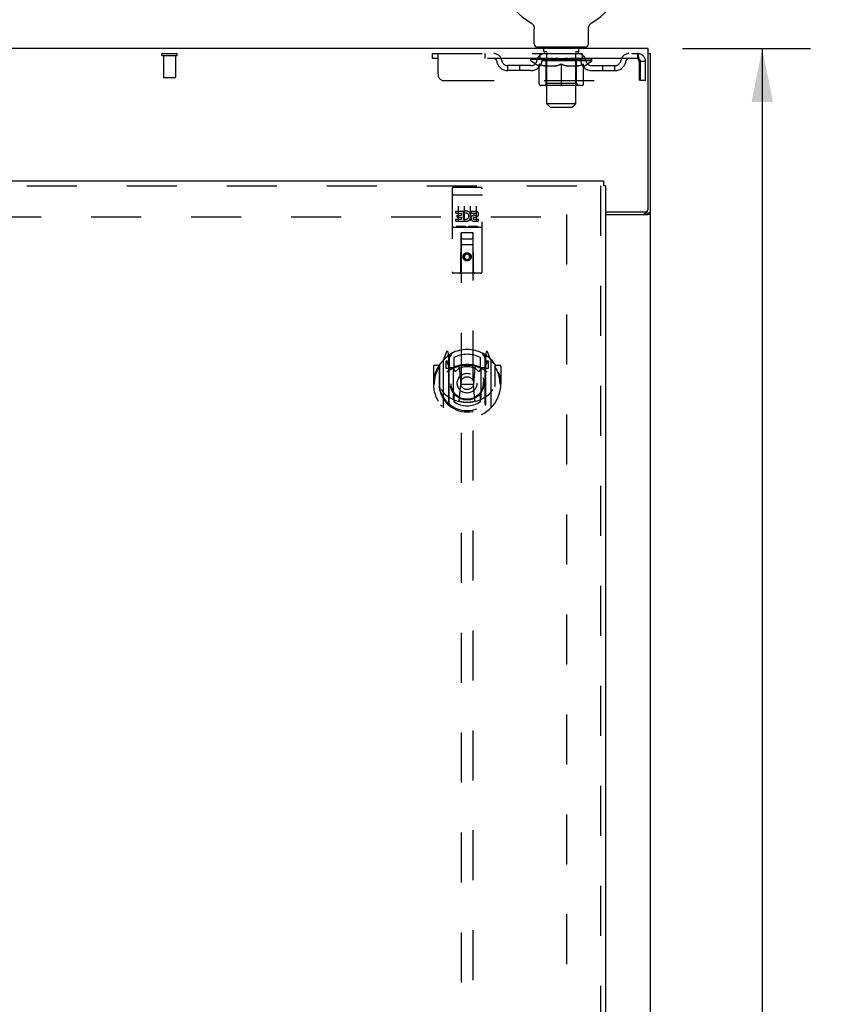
# Model space of a CAD drawing. Header units: inches. Extents: x 0 to 189, y 0 to 122.
# Tile 12 of 21: x 78 to 94, y 61 to 81. Entities that reach past the tile are written whole.
import ezdxf

# ---------------------------------------------------------------- set-up
doc = ezdxf.new("R2010")
doc.units = ezdxf.units.IN
doc.header["$LTSCALE"] = 10.388889
doc.header["$MEASUREMENT"] = 0
doc.linetypes.add('HIDDEN', pattern=[0.2, 0.1, -0.1])
doc.layers.get('0').update_dxf_attribs({"linetype": 'CONTINUOUS'})
for name, color, linetype in [('DEFAULT_2', 8, 'HIDDEN'), ('DIMENSIONS', 7, 'CONTINUOUS'), ('DOOR_ASSEMBLY', 7, 'CONTINUOUS')]:
    doc.layers.add(name, color=color, linetype=linetype)
doc.styles.get("Standard").update_dxf_attribs({"font": 'arial.ttf'})
doc.dimstyles.new('DIMSTYLE_1', dxfattribs={"dimtxt": 0.833333, "dimasz": 1.111111, "dimexe": 0.09, "dimexo": 0.07, "dimgap": 0.0375, "dimtad": 0, "dimtih": 1, "dimtoh": 1, "dimzin": 4, "dimdsep": 46, "dimtxsty": 'Standard', "dimblk": '_FILLED', "dimblk1": '_FILLED', "dimblk2": '_FILLED', "dimcen": 0.09, "dimadec": 3, "dimazin": 1, "dimtfac": 1, "dimtdec": 3, "dimtofl": 0, "dimtmove": 0, "dimatfit": 3, "dimldrblk": '_FILLED', "dimfxl": 0, "dimtolj": 1, "dimtzin": 4, "dimarcsym": 0})

# ---------------------------------------------------------------- blocks, each defined once
blk = doc.blocks.new('_FILLED')
at = {"color": 0, "linetype": 'ByBlock'}
blk.add_solid([(0, 0), (-1, 0.2), (-1, -0.2)], dxfattribs=at)
blk = doc.blocks.new('*D9')
at = {"layer": 'DIMENSIONS', "color": 2, "linetype": 'Continuous'}
for p, q in [((91.316, 80.684), (93.971, 80.684)), ((92.971, 80.684), (92.971, 45.517)), ((92.971, 8.684), (92.971, 43.85)), ((91.316, 8.684), (93.971, 8.684))]:
    blk.add_line(p, q, dxfattribs=at)
at = {"layer": 'DIMENSIONS', "color": 2, "linetype": 'Continuous', "xscale": 1.1111111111, "yscale": 1.1111111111, "zscale": 1.1111111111}
for p, rotation in [((92.971, 80.684), 90), ((92.971, 8.684), 270)]:
    blk.add_blockref('_FILLED', p, dxfattribs=dict(at, rotation=rotation))
at = {"layer": 'DIMENSIONS', "color": 2, "linetype": 'Continuous', "insert": (92.971, 45.1), "char_height": 0.8333, "width": 2.91202, "attachment_point": 2, "line_spacing_factor": 0.9}
blk.add_mtext('72.00', dxfattribs=at)

msp = doc.modelspace()

# ---------------------------------------------------------------- linework, layer by layer
at = {"color": 7, "linetype": 'Continuous'}
for p, q in [((88.16, 81.222), (88.161, 81.222)), ((88.16, 81.222), (88.165, 81.219)), ((88.162, 81.221), (88.163, 81.22)), ((88.165, 81.219), (88.169, 81.216)), ((88.169, 81.216), (88.173, 81.214)), ((88.173, 81.214), (88.177, 81.21)), ((88.177, 81.211), (88.181, 81.207)), ((88.181, 81.207), (88.185, 81.204)), ((88.185, 81.204), (88.189, 81.201)), ((88.189, 81.201), (88.193, 81.197)), ((88.192, 81.197), (88.196, 81.193)), ((88.196, 81.193), (88.199, 81.189)), ((88.199, 81.19), (88.203, 81.186)), ((88.202, 81.186), (88.206, 81.182)), ((88.206, 81.182), (88.209, 81.177)), ((88.208, 81.177), (88.211, 81.173)), ((88.211, 81.173), (88.214, 81.169)), ((88.214, 81.169), (88.216, 81.164)), ((88.216, 81.164), (88.219, 81.16)), ((88.219, 81.16), (88.221, 81.155)), ((88.221, 81.155), (88.223, 81.151)), ((88.223, 81.151), (88.225, 81.146)), ((88.225, 81.146), (88.226, 81.141)), ((88.226, 81.141), (88.228, 81.136)), ((88.228, 81.136), (88.229, 81.131)), ((88.229, 81.131), (88.23, 81.126)), ((88.23, 81.126), (88.231, 81.121)), ((88.231, 81.121), (88.232, 81.116)), ((88.232, 81.116), (88.233, 81.111)), ((88.233, 81.111), (88.233, 81.106)), ((88.233, 80.783), (88.233, 81.097)), ((89.358, 81.101), (89.359, 81.106)), ((89.358, 81.101), (89.359, 81.106)), ((89.358, 81.097), (89.358, 81.101)), ((89.358, 80.783), (89.358, 81.097)), ((89.359, 81.111), (89.36, 81.116)), ((89.359, 81.106), (89.359, 81.111)), ((89.36, 81.121), (89.361, 81.126)), ((89.36, 81.116), (89.36, 81.121)), ((89.361, 81.126), (89.362, 81.131)), ((89.362, 81.131), (89.364, 81.136)), ((89.364, 81.136), (89.365, 81.141)), ((89.365, 81.141), (89.367, 81.146)), ((89.367, 81.146), (89.369, 81.151)), ((89.369, 81.151), (89.371, 81.155)), ((89.371, 81.155), (89.373, 81.16)), ((89.375, 81.164), (89.378, 81.169)), ((89.378, 81.169), (89.38, 81.173)), ((89.38, 81.173), (89.383, 81.177)), ((89.383, 81.177), (89.386, 81.182)), ((89.386, 81.182), (89.389, 81.186)), ((89.389, 81.186), (89.392, 81.19)), ((89.392, 81.189), (89.396, 81.193)), ((89.396, 81.193), (89.399, 81.197)), ((89.399, 81.197), (89.403, 81.201)), ((89.403, 81.201), (89.406, 81.204)), ((89.406, 81.204), (89.41, 81.207)), ((89.41, 81.207), (89.414, 81.211)), ((89.414, 81.21), (89.418, 81.214)), ((89.418, 81.214), (89.422, 81.216)), ((89.422, 81.216), (89.427, 81.219)), ((89.422, 81.216), (89.424, 81.217)), ((89.427, 81.219), (89.431, 81.222)), ((89.428, 81.22), (89.43, 81.221)), ((88.296, 80.714), (88.296, 80.684)), ((89.296, 80.714), (88.296, 80.714)), ((89.296, 80.714), (89.296, 80.684)), ((90.598, 80.58), (90.65, 80.58)), ((90.546, 77.288), (90.546, 77.273)), ((90.546, 77.273), (90.65, 77.273))]:
    msp.add_line(p, q, dxfattribs=at)
at = {"color": 3, "linetype": 'Continuous'}
for p, q in [((90.598, 80.684), (60.702, 80.684)), ((90.598, 77.348), (90.598, 80.684)), ((90.65, 8.788), (90.65, 80.58)), ((89.712, 77.288), (90.538, 77.288)), ((89.712, 77.236), (90.59, 77.236))]:
    msp.add_line(p, q, dxfattribs=at)
at = {"color": 7, "linetype": 'Continuous'}
for points in [[(88.233, 81.106), (88.233, 81.101), (88.233, 81.097)], [(89.373, 81.16), (89.375, 81.164), (89.378, 81.169)], [(90.514, 77.236), (90.513, 77.237), (90.514, 77.239), (90.514, 77.241), (90.514, 77.243), (90.515, 77.244), (90.516, 77.246), (90.517, 77.247), (90.518, 77.249), (90.52, 77.25), (90.521, 77.252), (90.523, 77.253), (90.525, 77.254), (90.527, 77.255), (90.529, 77.257)], [(90.529, 77.257), (90.533, 77.259), (90.535, 77.26), (90.537, 77.261), (90.539, 77.263), (90.541, 77.264), (90.542, 77.266), (90.544, 77.267), (90.545, 77.268), (90.545, 77.27), (90.546, 77.271), (90.546, 77.273)]]:
    msp.add_lwpolyline(points, dxfattribs=at)
at = {"color": 3, "linetype": 'Continuous'}
for points in [[(90.59, 77.236), (90.592, 77.237), (90.594, 77.239), (90.597, 77.24), (90.6, 77.242), (90.604, 77.243), (90.607, 77.245), (90.611, 77.246)], [(90.611, 77.246), (90.619, 77.249), (90.622, 77.25), (90.626, 77.252), (90.629, 77.253), (90.632, 77.255), (90.635, 77.256), (90.638, 77.258), (90.641, 77.259), (90.643, 77.261), (90.645, 77.262), (90.646, 77.264), (90.648, 77.266), (90.649, 77.267), (90.649, 77.269), (90.65, 77.271), (90.65, 77.273)]]:
    msp.add_lwpolyline(points, dxfattribs=at)
at = {"color": 7, "linetype": 'Continuous'}
for centre, radius, start, end in [((88.796, 82.342), 1.288, 299.5053, 240.4947), ((88.302, 80.783), 0.069, 180, 265), ((89.289, 80.783), 0.069, 275, 360)]:
    msp.add_arc(centre, radius, start, end, dxfattribs=at)
at = {"color": 3, "linetype": 'Continuous'}
msp.add_arc((90.538, 77.348), 0.06, 270, 360, dxfattribs=at)
at = {"layer": 'DEFAULT_2', "color": 8, "linetype": 'HIDDEN'}
for p, q in [((88.168, 81.217), (88.169, 81.216)), ((89.431, 81.222), (89.431, 81.222)), ((88.393, 80.714), (88.393, 80.684)), ((88.431, 80.624), (88.431, 80.704)), ((89.161, 80.624), (89.161, 80.704)), ((89.199, 80.714), (89.199, 80.684)), ((80.508, 80.58), (80.792, 80.58)), ((80.508, 80.537), (80.792, 80.537)), ((80.526, 80.537), (80.526, 80.09)), ((80.774, 80.537), (80.774, 80.09)), ((86.108, 80.58), (86.108, 80.476)), ((86.108, 80.58), (90.379, 80.58)), ((90.379, 80.476), (86.108, 80.476)), ((86.233, 80.142), (86.233, 80.58)), ((87.208, 80.58), (87.208, 80.476)), ((88.163, 80.429), (88.163, 80.476)), ((89.429, 80.429), (88.163, 80.429)), ((88.322, 80.317), (88.163, 80.429)), ((88.172, 80.469), (88.172, 80.476)), ((88.181, 80.466), (88.181, 80.469)), ((88.181, 80.466), (89.411, 80.466)), ((88.19, 80.466), (88.19, 80.469)), ((88.191, 80.466), (88.191, 80.469)), ((88.201, 80.469), (88.201, 80.476)), ((88.217, 80.466), (88.217, 80.469)), ((88.219, 80.466), (88.219, 80.469)), ((88.247, 80.469), (88.247, 80.476)), ((88.262, 80.466), (88.262, 80.469)), ((88.265, 80.466), (88.265, 80.469)), ((88.469, 80.469), (88.267, 80.469)), ((88.311, 80.469), (88.311, 80.476)), ((88.312, 80.466), (88.312, 80.469)), ((88.313, 80.466), (88.313, 80.469)), ((88.316, 80.466), (88.316, 80.469)), ((88.323, 80.466), (88.323, 80.469)), ((88.323, 80.466), (88.323, 80.469)), ((88.326, 80.466), (88.326, 80.469)), ((88.33, 80.466), (88.33, 80.47)), ((88.334, 80.466), (88.334, 80.469)), ((88.348, 80.466), (88.348, 80.469)), ((88.358, 80.476), (88.358, 80.58)), ((88.366, 80.466), (88.366, 80.469)), ((88.367, 80.466), (88.367, 80.471)), ((88.387, 80.466), (88.387, 80.469)), ((88.387, 80.466), (88.387, 80.469)), ((88.389, 80.469), (88.389, 80.476)), ((88.398, 80.466), (88.398, 80.469)), ((88.403, 80.466), (88.403, 80.469)), ((88.412, 80.466), (88.412, 80.469)), ((88.423, 80.466), (88.423, 80.473)), ((88.439, 80.466), (88.439, 80.469)), ((88.501, 80.614), (88.441, 80.614)), ((88.442, 80.466), (88.442, 80.469)), ((88.469, 80.466), (88.469, 80.469)), ((88.536, 80.469), (88.474, 80.469)), ((88.479, 80.469), (88.479, 80.476)), ((88.483, 79.957), (88.483, 80.426)), ((88.486, 80.466), (88.486, 80.469)), ((88.491, 80.466), (88.491, 80.469)), ((88.496, 79.533), (88.496, 80.604)), ((88.497, 80.466), (88.497, 80.474)), ((88.501, 80.466), (88.501, 80.469)), ((88.512, 80.466), (88.512, 80.469)), ((88.536, 80.466), (88.536, 80.469)), ((88.611, 80.469), (88.552, 80.469)), ((88.572, 80.466), (88.572, 80.469)), ((88.579, 80.469), (88.579, 80.476)), ((88.583, 80.466), (88.583, 80.469)), ((88.585, 80.466), (88.585, 80.475)), ((88.588, 80.466), (88.588, 80.469)), ((88.595, 80.466), (88.595, 80.469)), ((88.611, 80.466), (88.611, 80.469)), ((88.691, 80.469), (88.637, 80.469)), ((88.65, 80.466), (88.65, 80.469)), ((88.681, 80.469), (88.796, 80.476)), ((88.686, 80.469), (88.686, 80.476)), ((88.686, 80.475), (88.686, 80.476)), ((88.686, 80.469), (88.686, 80.475)), ((88.686, 80.466), (88.686, 80.469)), ((88.69, 80.466), (88.69, 80.469)), ((88.691, 80.466), (88.691, 80.469)), ((88.692, 80.466), (88.692, 80.469)), ((88.775, 80.469), (88.727, 80.469)), ((88.732, 80.466), (88.732, 80.469)), ((88.775, 80.466), (88.775, 80.469)), ((88.793, 80.469), (88.793, 80.469)), ((88.793, 80.466), (88.793, 80.469)), ((88.793, 80.466), (88.793, 80.469)), ((88.796, 80.469), (88.796, 80.476)), ((88.798, 80.466), (88.798, 80.469)), ((88.798, 80.466), (88.798, 80.469)), ((88.798, 80.469), (88.798, 80.469)), ((88.8, 80.469), (88.865, 80.469)), ((88.817, 80.466), (88.817, 80.469)), ((88.833, 80.469), (88.833, 80.473)), ((88.833, 80.473), (88.91, 80.469)), ((88.854, 80.469), (88.854, 80.472)), ((88.859, 80.466), (88.859, 80.469)), ((88.9, 80.466), (88.9, 80.469)), ((88.9, 80.466), (88.9, 80.469)), ((88.9, 80.469), (88.955, 80.469)), ((88.901, 80.466), (88.901, 80.469)), ((88.905, 80.475), (88.906, 80.476)), ((88.905, 80.469), (88.905, 80.475)), ((88.905, 80.466), (88.905, 80.469)), ((88.906, 80.469), (88.906, 80.476)), ((88.942, 80.466), (88.942, 80.469)), ((88.981, 80.466), (88.981, 80.469)), ((88.981, 80.469), (89.04, 80.469)), ((88.996, 80.466), (88.996, 80.469)), ((89.004, 80.466), (89.004, 80.469)), ((89.006, 80.466), (89.006, 80.475)), ((89.009, 80.466), (89.009, 80.469)), ((89.012, 80.469), (89.012, 80.476)), ((89.02, 80.466), (89.02, 80.469)), ((89.056, 80.466), (89.056, 80.469)), ((89.056, 80.469), (89.118, 80.469)), ((89.08, 80.466), (89.08, 80.469)), ((89.151, 80.614), (89.091, 80.614)), ((89.091, 80.466), (89.091, 80.469)), ((89.095, 80.466), (89.095, 80.474)), ((89.096, 79.533), (89.096, 80.604)), ((89.101, 80.466), (89.101, 80.469)), ((89.106, 80.466), (89.106, 80.469)), ((89.109, 79.957), (89.109, 80.426)), ((89.112, 80.469), (89.112, 80.476)), ((89.123, 80.466), (89.123, 80.469)), ((89.123, 80.469), (89.324, 80.469)), ((89.15, 80.466), (89.15, 80.469)), ((89.153, 80.466), (89.153, 80.469)), ((89.168, 80.466), (89.168, 80.473)), ((89.18, 80.466), (89.18, 80.469)), ((89.189, 80.466), (89.189, 80.469)), ((89.193, 80.466), (89.193, 80.469)), ((89.203, 80.469), (89.203, 80.476)), ((89.204, 80.466), (89.204, 80.469)), ((89.204, 80.466), (89.204, 80.469)), ((89.225, 80.466), (89.225, 80.471)), ((89.225, 80.466), (89.225, 80.469)), ((89.233, 80.476), (89.233, 80.58)), ((89.243, 80.466), (89.243, 80.469)), ((89.257, 80.466), (89.257, 80.469)), ((89.262, 80.466), (89.262, 80.47)), ((89.265, 80.466), (89.265, 80.469)), ((89.269, 80.466), (89.269, 80.469)), ((89.269, 80.466), (89.269, 80.469)), ((89.27, 80.317), (89.429, 80.429)), ((89.276, 80.466), (89.276, 80.469)), ((89.279, 80.466), (89.279, 80.469)), ((89.28, 80.466), (89.28, 80.469)), ((89.281, 80.469), (89.281, 80.476)), ((89.327, 80.466), (89.327, 80.469)), ((89.33, 80.466), (89.33, 80.469)), ((89.344, 80.469), (89.344, 80.476)), ((89.373, 80.466), (89.373, 80.469)), ((89.375, 80.466), (89.375, 80.469)), ((89.391, 80.469), (89.391, 80.476)), ((89.401, 80.466), (89.401, 80.469)), ((89.402, 80.466), (89.402, 80.469)), ((89.411, 80.466), (89.411, 80.469)), ((89.419, 80.469), (89.419, 80.476)), ((89.429, 80.429), (89.429, 80.476)), ((90.379, 80.58), (90.379, 80.476)), ((90.381, 80.579), (90.379, 80.58)), ((87.681, 80.225), (87.681, 80.329)), ((88.164, 80.329), (87.681, 80.329)), ((88.164, 80.225), (87.681, 80.225)), ((87.931, 80.225), (87.931, 80.329)), ((88.322, 80.317), (88.332, 80.317)), ((88.332, 79.954), (88.332, 80.361)), ((88.654, 80.317), (88.475, 80.317)), ((88.796, 79.917), (88.796, 80.361)), ((89.117, 80.317), (88.937, 80.317)), ((89.259, 79.954), (89.259, 80.361)), ((89.259, 80.317), (89.27, 80.317)), ((89.427, 80.329), (89.91, 80.329)), ((89.427, 80.225), (89.91, 80.225)), ((89.66, 80.225), (89.66, 80.329)), ((89.91, 80.225), (89.91, 80.329)), ((90.412, 80.413), (90.412, 80.017)), ((90.442, 80.017), (90.442, 80.413)), ((90.546, 80.413), (90.442, 80.413)), ((90.546, 80.017), (90.546, 80.413)), ((80.536, 80.08), (80.764, 80.08)), ((86.358, 80.017), (90.412, 80.017)), ((90.546, 80.017), (90.442, 80.017)), ((89.222, 79.917), (88.369, 79.917)), ((88.483, 79.957), (88.443, 79.917)), ((89.109, 79.957), (88.483, 79.957)), ((89.109, 79.957), (89.148, 79.917)), ((89.096, 79.533), (88.496, 79.533)), ((88.565, 79.464), (88.496, 79.533)), ((88.565, 79.464), (89.027, 79.464)), ((89.027, 79.464), (89.096, 79.533)), ((62.4, 77.184), (88.9, 77.184)), ((88.9, 77.236), (88.9, 16.132))]:
    msp.add_line(p, q, dxfattribs=at)
for points in [[(90.386, 80.472), (90.383, 80.474), (90.381, 80.475), (90.379, 80.476)], [(90.381, 80.579), (90.383, 80.575), (90.386, 80.57), (90.388, 80.563), (90.391, 80.554), (90.393, 80.543), (90.395, 80.531), (90.398, 80.517), (90.4, 80.501), (90.402, 80.485), (90.405, 80.468), (90.407, 80.45), (90.409, 80.431), (90.412, 80.413)], [(90.386, 80.472), (90.388, 80.469), (90.391, 80.466), (90.393, 80.462), (90.395, 80.457), (90.398, 80.452), (90.4, 80.446), (90.402, 80.44), (90.405, 80.433), (90.407, 80.427), (90.409, 80.42), (90.412, 80.413)], [(88.332, 80.361), (88.358, 80.351), (88.383, 80.342), (88.408, 80.334), (88.433, 80.327), (88.458, 80.322), (88.482, 80.317)], [(88.475, 80.317), (88.451, 80.322), (88.428, 80.328), (88.404, 80.334), (88.381, 80.342), (88.357, 80.35), (88.332, 80.36)], [(88.645, 80.317), (88.67, 80.322), (88.695, 80.328), (88.719, 80.334), (88.745, 80.342), (88.77, 80.351), (88.796, 80.361)], [(88.796, 80.359), (88.771, 80.35), (88.748, 80.341), (88.724, 80.334), (88.701, 80.327), (88.678, 80.322), (88.654, 80.317)], [(88.796, 80.361), (88.822, 80.351), (88.847, 80.342), (88.872, 80.334), (88.897, 80.327), (88.922, 80.322), (88.947, 80.317)], [(88.937, 80.317), (88.914, 80.322), (88.89, 80.328), (88.867, 80.334), (88.844, 80.342), (88.82, 80.35), (88.796, 80.359)], [(89.109, 80.317), (89.134, 80.322), (89.159, 80.327), (89.184, 80.334), (89.208, 80.342), (89.234, 80.351), (89.259, 80.361)], [(89.259, 80.36), (89.235, 80.35), (89.211, 80.342), (89.187, 80.334), (89.163, 80.328), (89.14, 80.322), (89.117, 80.317)]]:
    msp.add_lwpolyline(points, dxfattribs=at)
for centre, radius, start, end in [((88.302, 80.783), 0.069, 265, 270), ((88.421, 80.704), 0.01, 0, 90), ((88.441, 80.624), 0.01, 180, 270), ((89.151, 80.624), 0.01, 270, 360), ((89.171, 80.704), 0.01, 90, 180), ((89.289, 80.783), 0.069, 270, 275), ((80.508, 80.558), 0.0215, 90, 270), ((80.792, 80.558), 0.0215, 270, 90), ((87.392, 80.413), 0.167, 8.0716, 90), ((87.393, 80.413), 0.0625, 7.9863, 90), ((87.681, 80.454), 0.229, 187.9863, 270), ((87.681, 80.454), 0.125, 188.0716, 270), ((88.164, 80.454), 0.125, 270, 351.9284), ((88.164, 80.454), 0.229, 270, 352.0137), ((88.453, 80.413), 0.167, 90, 171.9284), ((88.453, 80.413), 0.0625, 90, 172.0137), ((88.443, 80.426), 0.0398, 0, 90), ((88.486, 80.604), 0.01, 0, 90), ((89.106, 80.604), 0.01, 90, 180), ((89.148, 80.426), 0.0398, 90, 180), ((89.138, 80.413), 0.167, 8.0716, 90), ((89.139, 80.413), 0.0625, 7.9863, 90), ((89.427, 80.454), 0.229, 187.9863, 270), ((89.427, 80.454), 0.125, 188.0716, 270), ((89.91, 80.454), 0.125, 270, 351.9284), ((89.91, 80.454), 0.229, 270, 352.0137), ((90.199, 80.413), 0.167, 90, 171.9284), ((90.199, 80.413), 0.0625, 90, 172.0137), ((90.379, 80.413), 0.167, 0, 90), ((90.379, 80.413), 0.063, 0, 90), ((80.536, 80.09), 0.01, 180, 270), ((80.764, 80.09), 0.01, 270, 360), ((86.358, 80.142), 0.125, 180, 270), ((88.369, 79.954), 0.0371, 180, 270), ((89.222, 79.954), 0.0371, 270, 360)]:
    msp.add_arc(centre, radius, start, end, dxfattribs=at)
for centre, major_axis, ratio, start_param, end_param in [((88.796, 80.476), (0.633, 0.007), 0.05963, 2.96643, 3.140963), ((88.143, 80.464), (0.198, 0), 0.060556, 0.430652, 1.470503), ((88.796, 80.476), (0.633, 0), 0.060556, 3.141593, 3.316126), ((88.143, 80.457), (0.198, 0.002), 0.05963, 1.376596, 1.469874), ((88.796, 80.476), (0.633, 0.013), 0.05688, 2.791345, 2.965878), ((88.118, 80.464), (0.198, 0.002), 0.05963, 0.25549, 1.295341), ((88.187, 80.464), (0.198, -0.002), 0.05963, 0.605815, 1.645666), ((88.796, 80.476), (0.633, -0.007), 0.05963, -2.96643, -2.791898), ((88.187, 80.457), (0.198, 0), 0.060556, 1.551758, 1.645036), ((88.118, 80.457), (0.198, 0.004), 0.05688, 1.20151, 1.294789), ((88.188, 80.459), (0.164, 0.002), 0.05963, 1.065228, 1.614276), ((88.168, 80.459), (0.164, 0.003), 0.05688, 0.890143, 1.43919), ((88.226, 80.459), (0.164, 0), 0.060556, 1.240391, 1.789438), ((88.796, 80.476), (0.633, 0.019), 0.052395, 2.616403, 2.790936), ((88.115, 80.464), (0.198, 0.004), 0.05688, 0.080405, 1.120256), ((88.249, 80.464), (0.198, -0.004), 0.05688, 0.7809, 1.820751), ((88.796, 80.476), (0.633, -0.013), 0.05688, -2.791345, -2.616812), ((88.249, 80.457), (0.198, -0.002), 0.05963, 1.72692, 1.820198), ((88.115, 80.457), (0.198, 0.006), 0.052395, 1.026568, 1.119847), ((88.168, 80.459), (0.164, 0.005), 0.052395, 0.715201, 1.264248), ((88.282, 80.459), (0.164, -0.002), 0.05963, 1.415553, 1.9646), ((88.796, 80.476), (0.633, 0.025), 0.046319, 2.441654, 2.616187), ((88.329, 80.464), (0.198, -0.006), 0.052395, 0.955842, 1.995693), ((88.132, 80.464), (0.198, 0.006), 0.052395, -0.094537, 0.945314), ((88.796, 80.476), (0.633, -0.019), 0.052395, -2.616403, -2.44187), ((88.329, 80.457), (0.198, -0.004), 0.05688, 1.902006, 1.995284), ((88.132, 80.457), (0.198, 0.008), 0.046319, 0.851819, 0.945098), ((88.186, 80.459), (0.164, 0.006), 0.046319, 0.540452, 1.089499), ((88.353, 80.459), (0.164, -0.003), 0.05688, 1.590638, 2.139686), ((88.796, 80.476), (0.633, 0.029), 0.038841, 2.267123, 2.441656), ((88.422, 80.464), (0.198, -0.008), 0.046319, 1.130591, 2.170442), ((88.169, 80.464), (0.198, 0.008), 0.046319, -0.269286, 0.770565), ((88.796, 80.476), (0.633, -0.025), 0.046319, -2.441654, -2.267121), ((88.422, 80.457), (0.198, -0.006), 0.052395, 2.076947, 2.170226), ((88.169, 80.457), (0.198, 0.009), 0.038841, 0.677289, 0.770567), ((88.223, 80.459), (0.164, 0.008), 0.038841, 0.365921, 0.914969), ((88.437, 80.459), (0.164, -0.005), 0.052395, 1.76558, 2.314627), ((88.796, 80.476), (0.633, 0.033), 0.030195, 2.09281, 2.267343), ((88.527, 80.464), (0.198, -0.009), 0.038841, 1.305122, 2.344973), ((88.225, 80.464), (0.198, 0.009), 0.038841, -0.443817, 0.596034), ((88.796, 80.476), (0.633, -0.029), 0.038841, -2.267123, -2.092591), ((88.527, 80.457), (0.198, -0.008), 0.046319, 2.251696, 2.344975), ((88.225, 80.457), (0.198, 0.01), 0.030195, 0.502975, 0.596254), ((88.277, 80.459), (0.164, 0.009), 0.030195, 0.191608, 0.740655), ((88.533, 80.459), (0.164, -0.006), 0.046319, 1.940329, 2.489376), ((88.298, 80.464), (0.198, 0.01), 0.030195, -0.61813, 0.421721), ((88.796, 80.476), (0.633, 0.036), 0.020645, 1.918687, 2.09322), ((88.64, 80.464), (0.198, -0.01), 0.030195, 1.479435, 2.519286), ((88.796, 80.476), (0.633, -0.033), 0.030195, -2.09281, -1.918277), ((88.64, 80.457), (0.198, -0.009), 0.038841, 2.426227, 2.519505), ((88.298, 80.457), (0.198, 0.011), 0.020645, 0.328852, 0.422131), ((88.347, 80.459), (0.164, 0.009), 0.020645, 0.017485, 0.566532), ((88.636, 80.459), (0.164, -0.008), 0.038841, 2.11486, 2.663907), ((88.387, 80.464), (0.198, 0.011), 0.020645, -0.792253, 0.247598), ((88.796, 80.476), (0.633, 0.038), 0.010478, 1.744704, 1.919237), ((88.758, 80.464), (0.198, -0.011), 0.020645, 1.653558, 2.693409), ((88.796, 80.476), (0.633, -0.036), 0.020645, -1.918687, -1.744154), ((88.758, 80.457), (0.198, -0.01), 0.030195, 2.60054, 2.693819), ((88.387, 80.457), (0.198, 0.012), 0.010478, 0.154869, 0.248148), ((88.431, 80.459), (0.164, 0.01), 0.010478, 6.126688, 6.675735), ((88.745, 80.459), (0.164, -0.009), 0.030195, 2.289173, 2.83822), ((88.488, 80.464), (0.198, 0.012), 0.010478, -0.966236, -0.000846), ((88.877, 80.464), (0.198, -0.012), 0.010478, 1.827541, 2.867392), ((88.796, 80.476), (0.633, -0.038), 0.010478, -1.744704, -1.563007), ((88.877, 80.457), (0.198, -0.011), 0.020645, 2.774664, 2.867942), ((88.855, 80.459), (0.164, -0.009), 0.020645, 2.463296, 3.012344), ((88.715, 80.464), (0.198, 0.012), 0.010478, 0.274201, 1.314052), ((88.629, 80.459), (0.164, 0.01), 0.010478, -0.000483, 0.504314), ((88.599, 80.457), (0.198, 0.012), 0.010478, 0.099668, 0.192946), ((88.796, 80.476), (0.633, 0.038), 0.010478, -1.571421, -1.396888), ((88.993, 80.457), (0.198, -0.012), 0.010478, 2.74231, 2.948646), ((88.963, 80.459), (0.164, -0.01), 0.010478, 2.637279, 3.14189), ((88.834, 80.464), (0.198, 0.011), 0.020645, 0.448184, 1.488034), ((88.737, 80.459), (0.164, 0.009), 0.020645, 0.129249, 0.678296), ((88.715, 80.457), (0.198, 0.011), 0.020645, 0.273651, 0.366929), ((89.103, 80.464), (0.198, -0.012), 0.010478, -3.140747, -2.175357), ((88.796, 80.476), (0.633, 0.036), 0.020645, -1.397439, -1.222906), ((88.796, 80.476), (0.633, -0.038), 0.010478, 1.222355, 1.396888), ((88.952, 80.464), (0.198, 0.01), 0.030195, 0.622307, 1.662158), ((88.847, 80.459), (0.164, 0.009), 0.030195, 0.303372, 0.852419), ((89.16, 80.459), (0.164, -0.01), 0.010478, 2.749043, 3.29809), ((89.204, 80.464), (0.198, -0.011), 0.020645, 2.893995, 3.933846), ((88.834, 80.457), (0.198, 0.01), 0.030195, 0.447774, 0.541052), ((89.204, 80.457), (0.198, -0.012), 0.010478, 2.893445, 2.986723), ((88.796, 80.476), (0.633, 0.033), 0.030195, -1.223315, -1.048783), ((88.796, 80.476), (0.633, -0.036), 0.020645, 1.048373, 1.222906), ((89.065, 80.464), (0.198, 0.009), 0.038841, 0.79662, 1.836471), ((88.955, 80.459), (0.164, 0.008), 0.038841, 0.477686, 1.026733), ((89.244, 80.459), (0.164, -0.009), 0.020645, 2.57506, 3.124108), ((89.293, 80.464), (0.198, -0.01), 0.030195, 2.719872, 3.759723), ((89.169, 80.464), (0.198, 0.008), 0.046319, 0.971151, 2.011002), ((88.952, 80.457), (0.198, 0.009), 0.038841, 0.622087, 0.715366), ((89.293, 80.457), (0.198, -0.011), 0.020645, 2.719462, 2.812741), ((88.796, 80.476), (0.633, 0.029), 0.038841, -1.049002, -0.874469), ((88.796, 80.476), (0.633, -0.033), 0.030195, 0.87425, 1.048783), ((89.059, 80.459), (0.164, 0.006), 0.046319, 0.652216, 1.201263), ((89.263, 80.464), (0.198, 0.006), 0.052395, 1.1459, 2.185751), ((89.314, 80.459), (0.164, -0.009), 0.030195, 2.400937, 2.949985), ((89.367, 80.464), (0.198, -0.009), 0.038841, 2.545558, 3.585409), ((89.154, 80.459), (0.164, 0.005), 0.052395, 0.826965, 1.376012), ((89.065, 80.457), (0.198, 0.008), 0.046319, 0.796618, 0.889896), ((89.367, 80.457), (0.198, -0.01), 0.030195, 2.545339, 2.638617), ((89.342, 80.464), (0.198, 0.004), 0.05688, 1.320842, 2.360692), ((88.796, 80.476), (0.633, 0.025), 0.046319, -0.874471, -0.699939), ((88.796, 80.476), (0.633, -0.029), 0.038841, 0.699936, 0.874469), ((89.423, 80.464), (0.198, -0.008), 0.046319, 2.371028, 3.410879), ((89.369, 80.459), (0.164, -0.008), 0.038841, 2.226624, 2.775671), ((89.405, 80.464), (0.198, 0.002), 0.05963, 1.495927, 2.535778), ((89.239, 80.459), (0.164, 0.003), 0.05688, 1.001907, 1.550954), ((89.46, 80.464), (0.198, -0.006), 0.052395, 2.196279, 3.23613), ((89.169, 80.457), (0.198, 0.006), 0.052395, 0.971367, 1.064645), ((89.405, 80.459), (0.164, -0.006), 0.046319, 2.052093, 2.601141), ((89.449, 80.464), (0.198, 0), 0.060556, 1.671089, 2.71094), ((89.423, 80.457), (0.198, -0.009), 0.038841, 2.371026, 2.464304), ((89.477, 80.464), (0.198, -0.004), 0.05688, 2.021337, 3.061188), ((88.796, 80.476), (0.633, 0.019), 0.052395, -0.699723, -0.52519), ((88.796, 80.476), (0.633, -0.025), 0.046319, 0.525406, 0.699939), ((89.473, 80.464), (0.198, -0.002), 0.05963, 1.846251, 2.886102), ((89.31, 80.459), (0.164, 0.002), 0.05963, 1.176993, 1.72604), ((89.424, 80.459), (0.164, -0.005), 0.052395, 1.877344, 2.426392), ((89.365, 80.459), (0.164, 0), 0.060556, 1.352155, 1.901202), ((89.423, 80.459), (0.164, -0.003), 0.05688, 1.702402, 2.25145), ((89.404, 80.459), (0.164, -0.002), 0.05963, 1.527317, 2.076364), ((89.263, 80.457), (0.198, 0.004), 0.05688, 1.146309, 1.239587), ((89.46, 80.457), (0.198, -0.008), 0.046319, 2.196495, 2.289773), ((88.796, 80.476), (0.633, 0.013), 0.05688, -0.524781, -0.350248), ((88.796, 80.476), (0.633, -0.019), 0.052395, 0.350657, 0.52519), ((89.342, 80.457), (0.198, 0.002), 0.05963, 1.321394, 1.414673), ((89.477, 80.457), (0.198, -0.006), 0.052395, 2.021746, 2.115024), ((88.796, 80.476), (0.633, 0.007), 0.05963, -0.349695, -0.175162), ((88.796, 80.476), (0.633, -0.013), 0.05688, 0.175715, 0.350248), ((89.405, 80.457), (0.198, 0), 0.060556, 1.496556, 1.589835), ((89.473, 80.457), (0.198, -0.004), 0.05688, 1.846804, 1.940083), ((89.449, 80.457), (0.198, -0.002), 0.05963, 1.671719, 1.764997), ((88.796, 80.476), (0.633, 0), 0.060556, -0.174533, 0), ((88.796, 80.476), (0.633, -0.007), 0.05963, 0.000629, 0.175162)]:
    msp.add_ellipse(centre, major_axis=major_axis, ratio=ratio, start_param=start_param, end_param=end_param, dxfattribs=at)
at = {"layer": 'DOOR_ASSEMBLY', "color": 3, "linetype": 'Continuous'}
for p, q in [((61.067, 77.934), (89.67, 77.934)), ((89.712, 77.83), (89.712, 15.538))]:
    msp.add_line(p, q, dxfattribs=at)
at = {"layer": 'DOOR_ASSEMBLY', "color": 8, "linetype": 'HIDDEN'}
for p, q in [((61.067, 77.83), (89.67, 77.83)), ((86.525, 77.771), (86.525, 76.046)), ((86.555, 77.801), (87.12, 77.801)), ((87.15, 76.046), (87.15, 77.771)), ((89.608, 77.83), (89.608, 15.538)), ((86.543, 77.642), (86.542, 77.642)), ((86.543, 77.643), (86.543, 77.642)), ((86.544, 77.643), (86.543, 77.643)), ((86.545, 77.643), (86.544, 77.643)), ((86.546, 77.643), (86.545, 77.643)), ((86.546, 77.643), (86.546, 77.643)), ((86.547, 77.643), (86.546, 77.643)), ((86.548, 77.643), (86.547, 77.643)), ((86.549, 77.643), (86.548, 77.643)), ((86.55, 77.643), (86.549, 77.643)), ((86.551, 77.643), (86.55, 77.643)), ((86.551, 77.643), (86.551, 77.643)), ((86.552, 77.643), (86.551, 77.643)), ((86.553, 77.643), (86.552, 77.643)), ((86.554, 77.643), (86.553, 77.643)), ((86.555, 77.643), (86.554, 77.643)), ((86.555, 77.643), (87.12, 77.643)), ((87.12, 77.643), (87.121, 77.643)), ((87.121, 77.643), (87.122, 77.643)), ((87.122, 77.643), (87.123, 77.643)), ((87.123, 77.643), (87.124, 77.643)), ((87.124, 77.643), (87.124, 77.643)), ((87.124, 77.643), (87.125, 77.643)), ((87.125, 77.643), (87.126, 77.643)), ((87.126, 77.643), (87.127, 77.643)), ((87.127, 77.643), (87.128, 77.643)), ((87.128, 77.643), (87.128, 77.643)), ((87.128, 77.643), (87.129, 77.643)), ((87.129, 77.643), (87.13, 77.643)), ((87.13, 77.643), (87.131, 77.643)), ((87.131, 77.643), (87.132, 77.642)), ((87.132, 77.642), (87.132, 77.642)), ((87.132, 77.642), (87.133, 77.642)), ((86.65, 77.41), (86.65, 77.104)), ((86.775, 77.41), (86.775, 77.104)), ((86.9, 77.41), (86.9, 77.104)), ((87.025, 77.41), (87.025, 77.104)), ((86.605, 77.266), (86.605, 77.308)), ((86.605, 77.308), (86.762, 77.308)), ((86.605, 77.266), (86.719, 77.266)), ((86.627, 77.181), (86.627, 77.223)), ((86.627, 77.223), (86.719, 77.223)), ((86.627, 77.181), (86.719, 77.181)), ((86.719, 77.223), (86.719, 77.266)), ((86.719, 77.138), (86.719, 77.181)), ((86.762, 77.131), (86.762, 77.308)), ((86.762, 77.131), (86.775, 77.149)), ((86.786, 77.26), (86.769, 77.299)), ((86.918, 77.266), (86.918, 77.308)), ((86.918, 77.308), (87.01, 77.308)), ((86.918, 77.266), (87.01, 77.266)), ((86.978, 77.181), (87.024, 77.181)), ((86.982, 77.222), (87.01, 77.222)), ((86.555, 76.973), (87.12, 76.973)), ((86.605, 77.095), (86.605, 77.138)), ((86.605, 77.138), (86.719, 77.138)), ((86.605, 77.095), (86.762, 77.095)), ((86.798, 76.989), (86.626, 76.989)), ((86.762, 77.095), (86.762, 77.107)), ((86.765, 77.106), (86.762, 77.107)), ((87.048, 76.989), (86.876, 76.989)), ((86.982, 77.138), (87.074, 77.138)), ((86.982, 77.095), (87.074, 77.095)), ((87.074, 77.095), (87.074, 77.138)), ((86.707, 76.046), (86.711, 76.856)), ((86.732, 76.856), (86.711, 76.856)), ((86.712, 76.856), (86.712, 48.854)), ((86.942, 76.856), (86.732, 76.856)), ((86.964, 76.856), (86.942, 76.856)), ((86.962, 48.854), (86.962, 76.856)), ((86.967, 76.046), (86.964, 76.856)), ((86.965, 76.606), (86.71, 76.606)), ((86.752, 76.731), (86.922, 76.731)), ((86.837, 76.428), (86.775, 76.392)), ((86.775, 76.392), (86.775, 76.32)), ((86.775, 76.392), (86.785, 76.386)), ((86.837, 76.416), (86.785, 76.386)), ((86.785, 76.386), (86.785, 76.325)), ((86.837, 76.428), (86.837, 76.416)), ((86.9, 76.392), (86.837, 76.428)), ((86.89, 76.386), (86.837, 76.416)), ((86.9, 76.392), (86.89, 76.386)), ((86.89, 76.325), (86.89, 76.386)), ((86.9, 76.32), (86.9, 76.392)), ((86.775, 76.32), (86.785, 76.325)), ((86.775, 76.32), (86.837, 76.284)), ((86.785, 76.325), (86.837, 76.295)), ((86.837, 76.295), (86.89, 76.325)), ((86.837, 76.284), (86.9, 76.32)), ((86.837, 76.284), (86.837, 76.295)), ((86.9, 76.32), (86.89, 76.325)), ((87.12, 76.016), (86.555, 76.016)), ((86.412, 74.382), (86.342, 74.206)), ((86.434, 74.302), (86.433, 74.302)), ((86.433, 74.302), (86.433, 74.302)), ((86.433, 74.302), (86.433, 74.302)), ((86.455, 74.298), (86.441, 74.379)), ((86.455, 73.282), (86.455, 74.298)), ((86.462, 74.251), (86.532, 74.36)), ((86.462, 73.307), (86.462, 74.31)), ((86.465, 74.285), (86.465, 74.078)), ((87.142, 74.36), (87.212, 74.251)), ((87.21, 74.078), (87.21, 74.285)), ((87.212, 73.307), (87.212, 74.31)), ((87.234, 74.379), (87.22, 74.298)), ((87.22, 74.298), (87.22, 73.282)), ((87.241, 74.302), (87.237, 74.305)), ((87.333, 74.206), (87.263, 74.382)), ((86.137, 74.085), (86.137, 73.712)), ((86.255, 74.1), (86.152, 74.1)), ((86.255, 74.1), (86.255, 73.712)), ((86.263, 74.085), (86.255, 74.1)), ((86.262, 74.123), (86.262, 73.665)), ((86.337, 74.196), (86.337, 73.228)), ((86.395, 74.191), (86.395, 74.041)), ((86.462, 74.191), (86.395, 74.191)), ((86.403, 74.183), (86.433, 74.138)), ((86.562, 74.263), (86.562, 74.011)), ((87.112, 74.011), (87.112, 74.263)), ((87.28, 74.191), (87.212, 74.191)), ((87.242, 74.138), (87.271, 74.183)), ((87.28, 74.041), (87.28, 74.191)), ((87.337, 73.228), (87.337, 74.196)), ((87.412, 74.123), (87.412, 73.665)), ((87.42, 74.1), (87.412, 74.085)), ((87.42, 73.712), (87.42, 74.1)), ((87.522, 74.1), (87.42, 74.1)), ((87.537, 74.085), (87.537, 73.712)), ((86.395, 74.041), (86.455, 74.041)), ((86.555, 74.04), (86.482, 74.04)), ((86.485, 74.058), (86.551, 74.058)), ((86.555, 73.399), (86.555, 74.03)), ((86.674, 74.056), (86.705, 73.712)), ((87, 74.056), (86.97, 73.712)), ((87.192, 74.04), (87.12, 74.04)), ((87.12, 74.03), (87.12, 73.399)), ((87.124, 74.058), (87.19, 74.058)), ((87.22, 74.041), (87.28, 74.041)), ((86.137, 73.712), (86.152, 73.712)), ((86.255, 73.712), (86.27, 73.712)), ((86.675, 73.373), (86.705, 73.712)), ((86.705, 73.712), (86.97, 73.712)), ((87, 73.373), (86.97, 73.712)), ((87.42, 73.712), (87.405, 73.712)), ((87.522, 73.712), (87.537, 73.712)), ((86.262, 73.665), (86.262, 73.663)), ((87.412, 73.665), (87.412, 73.663)), ((86.562, 73.449), (86.562, 73.347)), ((87.112, 73.347), (87.112, 73.449))]:
    msp.add_line(p, q, dxfattribs=at)
at = {"layer": 'DOOR_ASSEMBLY', "color": 7, "linetype": 'Continuous'}
for p in [(89.67, 77.934), (89.712, 77.83)]:
    msp.add_line(p, (89.67, 77.83), dxfattribs=at)
at = {"layer": 'DOOR_ASSEMBLY', "color": 8, "linetype": 'HIDDEN'}
for points in [[(86.541, 77.642), (86.54, 77.642), (86.54, 77.642), (86.54, 77.642), (86.539, 77.642), (86.539, 77.642), (86.538, 77.642), (86.538, 77.642), (86.538, 77.642), (86.537, 77.642), (86.537, 77.642), (86.537, 77.642), (86.536, 77.642), (86.536, 77.641), (86.536, 77.641), (86.535, 77.641), (86.535, 77.641), (86.535, 77.641), (86.534, 77.641), (86.534, 77.641), (86.534, 77.641), (86.534, 77.641), (86.533, 77.641), (86.533, 77.641), (86.533, 77.641), (86.532, 77.641), (86.532, 77.641), (86.532, 77.64), (86.532, 77.64), (86.531, 77.64), (86.531, 77.64), (86.531, 77.64), (86.531, 77.64), (86.53, 77.64), (86.53, 77.64), (86.53, 77.64), (86.53, 77.64), (86.529, 77.64), (86.529, 77.64), (86.529, 77.639), (86.529, 77.639), (86.529, 77.639), (86.528, 77.639), (86.528, 77.639), (86.528, 77.639), (86.528, 77.639), (86.528, 77.639), (86.527, 77.639), (86.527, 77.639), (86.527, 77.638), (86.527, 77.638), (86.527, 77.638), (86.527, 77.638), (86.526, 77.638), (86.526, 77.638), (86.526, 77.638), (86.526, 77.638), (86.526, 77.638), (86.526, 77.638), (86.526, 77.638), (86.526, 77.637), (86.526, 77.637), (86.525, 77.637), (86.525, 77.637), (86.525, 77.637), (86.525, 77.637), (86.525, 77.637), (86.525, 77.637), (86.525, 77.637), (86.525, 77.636), (86.525, 77.636), (86.525, 77.636), (86.525, 77.636), (86.525, 77.636), (86.525, 77.636), (86.525, 77.636), (86.525, 77.636), (86.525, 77.636)], [(86.542, 77.642), (86.541, 77.642), (86.541, 77.642)], [(87.133, 77.642), (87.134, 77.642), (87.134, 77.642), (87.135, 77.642), (87.135, 77.642), (87.135, 77.642), (87.136, 77.642), (87.136, 77.642), (87.136, 77.642), (87.137, 77.642), (87.137, 77.642), (87.137, 77.642), (87.138, 77.642), (87.138, 77.642), (87.138, 77.641), (87.139, 77.641), (87.139, 77.641), (87.139, 77.641), (87.14, 77.641), (87.14, 77.641), (87.14, 77.641), (87.141, 77.641), (87.141, 77.641), (87.141, 77.641), (87.142, 77.641), (87.142, 77.641), (87.142, 77.641), (87.142, 77.641), (87.143, 77.64), (87.143, 77.64), (87.143, 77.64), (87.143, 77.64), (87.144, 77.64), (87.144, 77.64), (87.144, 77.64), (87.144, 77.64), (87.145, 77.64), (87.145, 77.64), (87.145, 77.64), (87.145, 77.64), (87.146, 77.639), (87.146, 77.639), (87.146, 77.639), (87.146, 77.639), (87.146, 77.639), (87.147, 77.639), (87.147, 77.639), (87.147, 77.639), (87.147, 77.639), (87.147, 77.639), (87.147, 77.638), (87.148, 77.638), (87.148, 77.638), (87.148, 77.638), (87.148, 77.638), (87.148, 77.638), (87.148, 77.638), (87.148, 77.638), (87.149, 77.638), (87.149, 77.638), (87.149, 77.638), (87.149, 77.637), (87.149, 77.637), (87.149, 77.637), (87.149, 77.637), (87.149, 77.637), (87.149, 77.637), (87.149, 77.637), (87.149, 77.637), (87.15, 77.637), (87.15, 77.636), (87.15, 77.636), (87.15, 77.636), (87.15, 77.636), (87.15, 77.636), (87.15, 77.636), (87.15, 77.636), (87.15, 77.636), (87.15, 77.636)], [(86.626, 76.989), (86.626, 76.989), (86.626, 76.989), (86.626, 76.989), (86.626, 76.989), (86.625, 76.989), (86.625, 76.989), (86.625, 76.989), (86.625, 76.989), (86.625, 76.989), (86.624, 76.989), (86.624, 76.989), (86.624, 76.989), (86.624, 76.989), (86.624, 76.989), (86.624, 76.989), (86.623, 76.989), (86.623, 76.989), (86.623, 76.989), (86.623, 76.989), (86.623, 76.989), (86.623, 76.989), (86.622, 76.989), (86.622, 76.989), (86.622, 76.989), (86.622, 76.989), (86.622, 76.99), (86.622, 76.99), (86.622, 76.99), (86.622, 76.99), (86.621, 76.99), (86.621, 76.99), (86.621, 76.99), (86.621, 76.99), (86.621, 76.99), (86.621, 76.99), (86.621, 76.99), (86.621, 76.99), (86.621, 76.99), (86.62, 76.99), (86.62, 76.99), (86.62, 76.99), (86.62, 76.99), (86.62, 76.99), (86.62, 76.99), (86.62, 76.99), (86.62, 76.99)], [(86.805, 76.99), (86.805, 76.99), (86.805, 76.99), (86.804, 76.99), (86.804, 76.99), (86.804, 76.99), (86.804, 76.99), (86.804, 76.99), (86.804, 76.99), (86.804, 76.99), (86.804, 76.99), (86.804, 76.99), (86.804, 76.99), (86.803, 76.99), (86.803, 76.99), (86.803, 76.99), (86.803, 76.99), (86.803, 76.99), (86.803, 76.99), (86.803, 76.99), (86.803, 76.99), (86.802, 76.989), (86.802, 76.989), (86.802, 76.989), (86.802, 76.989), (86.802, 76.989), (86.802, 76.989), (86.802, 76.989), (86.801, 76.989), (86.801, 76.989), (86.801, 76.989), (86.801, 76.989), (86.801, 76.989), (86.801, 76.989), (86.801, 76.989), (86.8, 76.989), (86.8, 76.989), (86.8, 76.989), (86.8, 76.989), (86.8, 76.989), (86.799, 76.989), (86.799, 76.989), (86.799, 76.989), (86.799, 76.989), (86.799, 76.989), (86.798, 76.989)], [(86.876, 76.989), (86.876, 76.989), (86.876, 76.989), (86.876, 76.989), (86.876, 76.989), (86.875, 76.989), (86.875, 76.989), (86.875, 76.989), (86.875, 76.989), (86.875, 76.989), (86.874, 76.989), (86.874, 76.989), (86.874, 76.989), (86.874, 76.989), (86.874, 76.989), (86.874, 76.989), (86.873, 76.989), (86.873, 76.989), (86.873, 76.989), (86.873, 76.989), (86.873, 76.989), (86.873, 76.989), (86.872, 76.989), (86.872, 76.989), (86.872, 76.989), (86.872, 76.989), (86.872, 76.99), (86.872, 76.99), (86.872, 76.99), (86.872, 76.99), (86.871, 76.99), (86.871, 76.99), (86.871, 76.99), (86.871, 76.99), (86.871, 76.99), (86.871, 76.99), (86.871, 76.99), (86.871, 76.99), (86.871, 76.99), (86.87, 76.99), (86.87, 76.99), (86.87, 76.99), (86.87, 76.99), (86.87, 76.99), (86.87, 76.99), (86.87, 76.99), (86.87, 76.99)], [(87.055, 76.99), (87.055, 76.99), (87.055, 76.99), (87.055, 76.99), (87.054, 76.99), (87.054, 76.99), (87.054, 76.99), (87.054, 76.99), (87.054, 76.99), (87.054, 76.99), (87.054, 76.99), (87.054, 76.99), (87.054, 76.99), (87.053, 76.99), (87.053, 76.99), (87.053, 76.99), (87.053, 76.99), (87.053, 76.99), (87.053, 76.99), (87.053, 76.99), (87.053, 76.99), (87.052, 76.989), (87.052, 76.989), (87.052, 76.989), (87.052, 76.989), (87.052, 76.989), (87.052, 76.989), (87.052, 76.989), (87.051, 76.989), (87.051, 76.989), (87.051, 76.989), (87.051, 76.989), (87.051, 76.989), (87.051, 76.989), (87.051, 76.989), (87.05, 76.989), (87.05, 76.989), (87.05, 76.989), (87.05, 76.989), (87.05, 76.989), (87.049, 76.989), (87.049, 76.989), (87.049, 76.989), (87.049, 76.989), (87.049, 76.989), (87.048, 76.989)], [(86.292, 74.151), (86.293, 74.152), (86.293, 74.153), (86.294, 74.153), (86.295, 74.154), (86.295, 74.155), (86.296, 74.156), (86.297, 74.157), (86.298, 74.157), (86.298, 74.158), (86.299, 74.159), (86.3, 74.16), (86.301, 74.16), (86.301, 74.161), (86.302, 74.162), (86.303, 74.162), (86.304, 74.163), (86.305, 74.164), (86.306, 74.164), (86.306, 74.165), (86.307, 74.166), (86.308, 74.166), (86.309, 74.167), (86.31, 74.167), (86.311, 74.168), (86.311, 74.168), (86.312, 74.169), (86.313, 74.17), (86.314, 74.17), (86.315, 74.171), (86.316, 74.171), (86.317, 74.171), (86.318, 74.172), (86.319, 74.172), (86.32, 74.173)], [(87.355, 74.173), (87.356, 74.172), (87.357, 74.172), (87.358, 74.171), (87.359, 74.171), (87.359, 74.171), (87.36, 74.17), (87.361, 74.17), (87.362, 74.169), (87.363, 74.168), (87.364, 74.168), (87.365, 74.167), (87.366, 74.167), (87.366, 74.166), (87.367, 74.166), (87.368, 74.165), (87.369, 74.164), (87.37, 74.164), (87.371, 74.163), (87.371, 74.162), (87.372, 74.162), (87.373, 74.161), (87.374, 74.16), (87.375, 74.16), (87.375, 74.159), (87.376, 74.158), (87.377, 74.157), (87.378, 74.157), (87.378, 74.156), (87.379, 74.155), (87.38, 74.154), (87.381, 74.153), (87.381, 74.153), (87.382, 74.152), (87.383, 74.151)], [(86.305, 73.599), (86.308, 73.593), (86.311, 73.588), (86.314, 73.584), (86.317, 73.579), (86.32, 73.575), (86.322, 73.57), (86.325, 73.566), (86.328, 73.562), (86.33, 73.559), (86.333, 73.555), (86.335, 73.552), (86.337, 73.548), (86.34, 73.545), (86.342, 73.542), (86.344, 73.539), (86.347, 73.536), (86.349, 73.533), (86.351, 73.531), (86.353, 73.528), (86.355, 73.526), (86.357, 73.523), (86.359, 73.521), (86.361, 73.519), (86.363, 73.517), (86.365, 73.515), (86.366, 73.513), (86.368, 73.511), (86.37, 73.509), (86.372, 73.507), (86.373, 73.506), (86.375, 73.504), (86.377, 73.503), (86.378, 73.501), (86.38, 73.5), (86.381, 73.498), (86.383, 73.497)], [(87.292, 73.497), (87.293, 73.498), (87.295, 73.5), (87.296, 73.501), (87.298, 73.503), (87.299, 73.504), (87.301, 73.506), (87.303, 73.507), (87.304, 73.509), (87.306, 73.511), (87.308, 73.513), (87.31, 73.515), (87.312, 73.517), (87.314, 73.519), (87.316, 73.521), (87.318, 73.523), (87.32, 73.526), (87.322, 73.528), (87.324, 73.531), (87.326, 73.533), (87.328, 73.536), (87.33, 73.539), (87.332, 73.542), (87.335, 73.545), (87.337, 73.548), (87.339, 73.551), (87.342, 73.555), (87.344, 73.559), (87.347, 73.562), (87.35, 73.566), (87.352, 73.57), (87.355, 73.574), (87.358, 73.579), (87.361, 73.584), (87.364, 73.588), (87.367, 73.593), (87.37, 73.599)], [(86.32, 73.251), (86.319, 73.252), (86.318, 73.252), (86.317, 73.253), (86.316, 73.253), (86.315, 73.254), (86.314, 73.254), (86.313, 73.255), (86.312, 73.255), (86.311, 73.256), (86.311, 73.256), (86.31, 73.257), (86.309, 73.257), (86.308, 73.258), (86.307, 73.259), (86.306, 73.259), (86.306, 73.26), (86.305, 73.26), (86.304, 73.261), (86.303, 73.262), (86.302, 73.262), (86.301, 73.263), (86.301, 73.264), (86.3, 73.265), (86.299, 73.265), (86.298, 73.266), (86.298, 73.267), (86.297, 73.268), (86.296, 73.268), (86.295, 73.269), (86.295, 73.27), (86.294, 73.271), (86.293, 73.272), (86.293, 73.272), (86.292, 73.273)], [(87.025, 73.355), (87.02, 73.354), (87.014, 73.352), (87.009, 73.351), (87.004, 73.35), (86.998, 73.348), (86.993, 73.347), (86.987, 73.346), (86.982, 73.345), (86.976, 73.344), (86.971, 73.342), (86.965, 73.341), (86.96, 73.34), (86.954, 73.339), (86.949, 73.339), (86.943, 73.338), (86.938, 73.337), (86.932, 73.336), (86.927, 73.335), (86.921, 73.335), (86.915, 73.334), (86.91, 73.333), (86.904, 73.333), (86.899, 73.332), (86.893, 73.332), (86.888, 73.331), (86.882, 73.331), (86.876, 73.331), (86.871, 73.33), (86.865, 73.33), (86.86, 73.33), (86.854, 73.33), (86.848, 73.33), (86.843, 73.33), (86.837, 73.33), (86.832, 73.33), (86.826, 73.33), (86.82, 73.33), (86.815, 73.33), (86.809, 73.33), (86.804, 73.33), (86.798, 73.331), (86.793, 73.331), (86.787, 73.331), (86.781, 73.332), (86.776, 73.332), (86.77, 73.333), (86.765, 73.333), (86.759, 73.334), (86.754, 73.335), (86.748, 73.335), (86.742, 73.336), (86.737, 73.337), (86.731, 73.338), (86.726, 73.339), (86.72, 73.339), (86.715, 73.34), (86.709, 73.341), (86.704, 73.342), (86.698, 73.344), (86.693, 73.345), (86.687, 73.346), (86.682, 73.347), (86.676, 73.348), (86.671, 73.35), (86.666, 73.351), (86.66, 73.352), (86.655, 73.354), (86.649, 73.355)], [(87.383, 73.273), (87.382, 73.272), (87.381, 73.272), (87.381, 73.271), (87.38, 73.27), (87.379, 73.269), (87.378, 73.268), (87.378, 73.268), (87.377, 73.267), (87.376, 73.266), (87.375, 73.265), (87.375, 73.265), (87.374, 73.264), (87.373, 73.263), (87.372, 73.262), (87.371, 73.262), (87.371, 73.261), (87.37, 73.26), (87.369, 73.26), (87.368, 73.259), (87.367, 73.259), (87.366, 73.258), (87.366, 73.257), (87.365, 73.257), (87.364, 73.256), (87.363, 73.256), (87.362, 73.255), (87.361, 73.255), (87.36, 73.254), (87.359, 73.254), (87.359, 73.253), (87.358, 73.253), (87.357, 73.252), (87.356, 73.252), (87.355, 73.251)]]:
    msp.add_lwpolyline(points, dxfattribs=at)
for centre, radius in [((86.837, 76.356), 0.085), ((86.837, 76.356), 0.0845), ((86.837, 73.73), 0.35), ((86.837, 73.73), 0.335), ((86.837, 73.73), 0.205), ((86.837, 73.73), 0.133)]:
    msp.add_circle(centre, radius, dxfattribs=at)
for centre, radius, start, end in [((86.555, 77.771), 0.03, 90, 180), ((87.12, 77.771), 0.03, 0, 90), ((86.811, 77.202), 0.107, 244.2636, 113.4027), ((86.811, 77.202), 0.0639, 234.8895, 113.4026), ((86.982, 77.159), 0.0635, 90, 270), ((86.982, 77.159), 0.0219, 100.307, 270), ((87.01, 77.244), 0.0644, 282.2995, 90.0775), ((87.01, 77.244), 0.0219, 269.9011, 90), ((86.555, 76.943), 0.03, 90, 180), ((87.12, 76.943), 0.03, 0, 90), ((86.752, 76.816), 0.04, 90, 180), ((86.752, 76.771), 0.04, 180, 270), ((86.922, 76.816), 0.04, 0, 90), ((86.922, 76.771), 0.04, 270, 360), ((86.555, 76.046), 0.03, 180, 270), ((86.677, 76.046), 0.03, 270, 360), ((86.997, 76.046), 0.03, 180, 270), ((87.12, 76.046), 0.03, 270, 360), ((86.837, 73.712), 0.7, 125.5126, 54.4874), ((86.837, 73.73), 0.7, 35.2961, 144.7039), ((86.426, 74.376), 0.015, 10, 158.1959), ((86.442, 74.266), 0.02, 0, 125.5126), ((86.445, 74.285), 0.02, 0, 125.2543), ((86.482, 74.31), 0.02, 121.4688, 179.9992), ((86.837, 73.73), 0.6, 62.7204, 117.2796), ((87.192, 74.31), 0.02, 0, 58.5295), ((87.23, 74.285), 0.02, 54.7457, 180), ((87.232, 74.266), 0.02, 54.4874, 180), ((87.249, 74.376), 0.015, 21.8041, 170), ((86.152, 74.085), 0.015, 90, 180), ((86.837, 73.712), 0.685, 146.9885, 180), ((86.282, 74.123), 0.02, 144.7039, 180), ((86.352, 74.196), 0.015, 135.0748, 180), ((86.407, 74.186), 0.005, 90, 212.6792), ((86.837, 73.4), 0.7, 53.2319, 126.7681), ((86.274, 74.036), 0.188, 0, 32.6792), ((86.485, 74.078), 0.02, 180, 270), ((86.837, 73.418), 0.7, 66.536, 113.464), ((87.19, 74.078), 0.02, 270, 360), ((87.4, 74.036), 0.188, 147.3208, 180), ((87.267, 74.186), 0.005, 327.3208, 90), ((87.322, 74.196), 0.015, 0, 44.9252), ((87.392, 74.123), 0.02, 0, 35.2961), ((86.837, 73.712), 0.685, 0, 33.0115), ((87.522, 74.085), 0.015, 0, 90), ((86.482, 74.06), 0.02, 180, 270), ((86.551, 74.078), 0.02, 270, 293.464), ((86.57, 74.03), 0.015, 112.9863, 180), ((86.592, 74.011), 0.03, 180, 311.1261), ((86.837, 73.73), 0.343, 48.8739, 131.1261), ((86.654, 74.054), 0.02, 5.0796, 105.6131), ((87.02, 74.054), 0.02, 74.3869, 174.9204), ((87.082, 74.011), 0.03, 228.8739, 360), ((87.105, 74.03), 0.015, 0, 67.0137), ((87.124, 74.078), 0.02, 246.536, 270), ((87.192, 74.06), 0.02, 270, 360), ((86.837, 73.715), 0.583, 180.2464, 359.7536), ((86.282, 73.665), 0.02, 180, 187.6622), ((86.837, 73.74), 0.58, 187.6622, 352.3378), ((86.837, 74.03), 0.7, 229.529, 310.471), ((86.592, 73.449), 0.03, 48.8739, 180), ((86.837, 73.73), 0.343, 228.8739, 311.1261), ((87.082, 73.449), 0.03, 0, 131.1261), ((87.392, 73.665), 0.02, 352.3378, 360), ((86.47, 73.282), 0.015, 180, 229.6413), ((86.482, 73.307), 0.02, 180, 230.6594), ((86.57, 73.399), 0.015, 180, 247.0137), ((86.837, 73.74), 0.48, 235.0461, 304.9539), ((86.655, 73.375), 0.02, 254.4248, 354.9204), ((87.02, 73.375), 0.02, 185.0796, 285.5752), ((87.105, 73.399), 0.015, 292.9863, 360), ((87.192, 73.307), 0.02, 309.3378, 359.9984), ((87.205, 73.282), 0.015, 310.3587, 360), ((86.352, 73.228), 0.015, 180, 224.9252), ((87.322, 73.228), 0.015, 315.0748, 360)]:
    msp.add_arc(centre, radius, start, end, dxfattribs=at)

# ---------------------------------------------------------------- dimensions: what is measured, and where the dimension line sits
at = {"layer": 'DIMENSIONS', "color": 2, "linetype": 'Continuous'}
dim = msp.add_linear_dim(base=(92.971, 8.684), p1=(91.246, 80.684), p2=(91.246, 8.684), angle=270, dimstyle='DIMSTYLE_1', dxfattribs=at)
dim.commit()
dim.dimension.update_dxf_attribs({"geometry": '*D9', "text_midpoint": (92.971, 44.679), "dimtype": 160})

doc.saveas('drawing.dxf')
